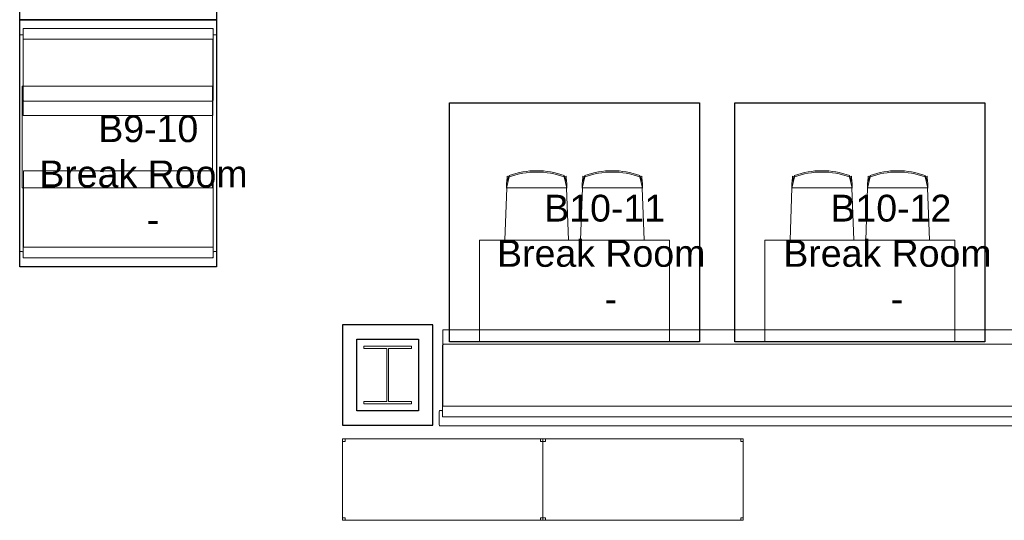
# Model space of a CAD drawing. Header units: inches. Extents: x -1 to 4727, y -3 to 1727.
# Tile 138 of 163: x 3154 to 3444, y 1419 to 1567. Entities that reach past the tile are written whole.
import ezdxf

# ---------------------------------------------------------------- set-up
doc = ezdxf.new("R2010")
doc.units = ezdxf.units.IN
doc.header["$LTSCALE"] = 42
doc.header["$MEASUREMENT"] = 0
doc.layers.get('0').update_dxf_attribs({"linetype": 'CONTINUOUS'})
for name, color, linetype in [('I-FURN', 8, 'CONTINUOUS'), ('I-FURN-CHAR', 9, 'CONTINUOUS'), ('I-WALL', 8, 'CONTINUOUS'), ('Room Names & IDs', 7, 'CONTINUOUS'), ('S-COLS', 7, 'CONTINUOUS'), ('triLabelLayer', 7, 'CONTINUOUS'), ('triSpaceLayer', 7, 'CONTINUOUS')]:
    doc.layers.add(name, color=color, linetype=linetype)
doc.styles.add('PDF Helvetica', font='Helvetica.ttf')
doc.styles.get("Standard").update_dxf_attribs({"font": 'romans.shx'})

# ---------------------------------------------------------------- blocks, each defined once
blk = doc.blocks.new('Chair - Armless 02 - blue-1571798-FURNITURE PLAN - FLOOR 09 - EAST')
at = {"lineweight": 9}
for p, q in [((-9.36, 6.45), (-8.83, -8.89)), ((8.83, -8.89), (9.36, 6.45)), ((-8.07, -12.15), (-8.86, -8.8)), ((-8.86, -10.37), (-8.86, -8.8)), ((-8.86, -10.37), (-8.07, -12.57)), ((8.83, -8.89), (-8.83, -8.89)), ((-8.71, -12.33), (-8.77, -10.63)), ((8.07, -12.15), (8.86, -8.8)), ((8.07, -12.57), (8.86, -10.37)), ((8.77, -10.63), (8.71, -12.33)), ((8.86, -8.8), (8.86, -10.37)), ((-8.16, -12.31), (-8.71, -12.33)), ((-8.07, -12.15), (-8.07, -12.57)), ((8.07, -12.57), (8.07, -12.15)), ((8.16, -12.31), (8.71, -12.33))]:
    blk.add_line(p, q, dxfattribs=at)
for radius, start, end in [(23.23, 249.6681, 290.3319), (23.62, 250.0216, 289.9784)]:
    blk.add_arc((0, 9.64), radius, start, end, dxfattribs=at)
blk = doc.blocks.new('Chair - Armless 02 - blue-1461891-FURNITURE PLAN - FLOOR 09 - EAST')
at = {"lineweight": 9}
for p, q in [((-8.07, 12.57), (-8.86, 10.37)), ((-8.86, 8.8), (-8.07, 12.15)), ((-8.77, 10.63), (-8.71, 12.33)), ((-8.71, 12.33), (-8.16, 12.31)), ((-8.07, 12.57), (-8.07, 12.15)), ((8.86, 10.37), (8.07, 12.57)), ((8.07, 12.15), (8.07, 12.57)), ((8.86, 8.8), (8.07, 12.15)), ((8.71, 12.33), (8.16, 12.31)), ((8.71, 12.33), (8.77, 10.63)), ((-8.83, 8.89), (-9.36, -6.45)), ((-8.86, 8.8), (-8.86, 10.37)), ((-8.83, 8.89), (8.83, 8.89)), ((9.36, -6.45), (8.83, 8.89)), ((8.86, 10.37), (8.86, 8.8))]:
    blk.add_line(p, q, dxfattribs=at)
for radius, start, end in [(23.62, 70.0216, 109.9784), (23.23, 69.6681, 110.3319)]:
    blk.add_arc((0, -9.64), radius, start, end, dxfattribs=at)
blk = doc.blocks.new('Banquette - Single - Upholstered Only-28in - 4_-10_ Banquette-5308336-FURNITURE PLAN - FLOOR 09 - EAST')
at = {"lineweight": 9}
for p, q in [((-29, 23.75), (-29, 19.75)), ((28.75, 24), (-28.75, 24)), ((-24, 24), (22, 24)), ((29, 19.75), (29, 23.75)), ((-28, 21.23), (-28, 18.34)), ((-28, 19.75), (-28, 21.11)), ((27.83, 21.36), (-27.87, 21.36)), ((-27.75, 21.36), (27.75, 21.36)), ((28, 18.36), (28, 21.2)), ((28, 21.11), (28, 19.75)), ((-28.75, 19.5), (-28.25, 19.5)), ((-27.88, 18.22), (27.85, 18.22)), ((-27.88, 18.22), (-27.88, -4.27)), ((28, -4.27), (28, 18.22)), ((28.25, 19.5), (28.75, 19.5)), ((-28, 0.57), (-28, 0.5)), ((-28, 0.5), (-28, 0.54)), ((-28, 0.37), (-28, 0.45)), ((-27.88, 0.21), (-27.88, -4.27)), ((28, 0.5), (28, 0.57)), ((28, 0.54), (28, 0.5)), ((28, -0.19), (28, 0.5)), ((28, 0.45), (28, 0.37)), ((-27.63, 0), (27.62, 0)), ((-27.88, -4.27), (28, -4.27)), ((-27.88, -4.27), (-27.75, -4.27))]:
    blk.add_line(p, q, dxfattribs=at)
at = {"lineweight": 9, "flags": 128}
for points in [[(-28, 18.3), (-28, 18.14), (-28, 17.98), (-28, 17.81), (-28, 17.64), (-28, 17.46), (-28, 17.28), (-28, 17.1), (-28, 16.92), (-28, 16.73), (-28, 16.55), (-28, 16.49)], [(28, 16.49), (28, 16.67), (28, 16.86), (28, 17.04), (28, 17.23), (28, 17.41), (28, 17.58), (28, 17.75), (28, 17.92), (28, 18.09), (28, 18.25), (28, 18.36)], [(-28, 16.49), (-28, 15.87), (-28, 15.24), (-28, 14.9)], [(-28, 14.9), (-28, 12.53), (-28, 10.17), (-28, 7.79), (-28, 5.42), (-28, 3.99)], [(28, 14.9), (28, 15.52), (28, 16.14), (28, 16.49)], [(28, 3.99), (28, 6.35), (28, 8.72), (28, 11.1), (28, 13.46), (28, 14.9)], [(-28, 3.99), (-28, 3.42), (-28, 2.86), (-28, 2.31), (-28, 1.75), (-28, 1.21), (-28, 0.67), (-28, 0.58)], [(28, 0.58), (28, 1.12), (28, 1.67), (28, 2.22), (28, 2.78), (28, 3.34), (28, 3.9), (28, 3.99)], [(-28, 0.58), (-28, 0.58), (-28, 0.57), (-28, 0.56), (-28, 0.55), (-28, 0.54), (-28, 0.53), (-28, 0.52), (-28, 0.51), (-28, 0.51), (-28, 0.5), (-28, 0.49), (-28, 0.48), (-28, 0.48), (-28, 0.47), (-28, 0.47), (-28, 0.46), (-28, 0.45), (-28, 0.45), (-28, 0.44), (-28, 0.44), (-28, 0.44), (-28, 0.43), (-28, 0.43), (-28, 0.43), (-28, 0.42), (-28, 0.42), (-28, 0.42)], [(-28, 0.45), (-28, 0.45), (-28, 0.45), (-28, 0.45), (-28, 0.46), (-28, 0.46), (-28, 0.46), (-28, 0.47), (-28, 0.47), (-28, 0.48), (-28, 0.48), (-28, 0.49), (-28, 0.5)], [(-28, 0.42), (-28, 0.4), (-28, 0.39), (-28, 0.38), (-28, 0.38), (-28, 0.37)], [(-27.63, 0), (-27.64, 0), (-27.65, 0), (-27.67, 0), (-27.68, 0), (-27.7, 0.01), (-27.71, 0.01), (-27.73, 0.01), (-27.74, 0.02), (-27.76, 0.02), (-27.77, 0.03), (-27.78, 0.04), (-27.8, 0.04), (-27.81, 0.05), (-27.82, 0.06), (-27.84, 0.07), (-27.85, 0.07), (-27.86, 0.08), (-27.87, 0.09), (-27.88, 0.1), (-27.89, 0.11), (-27.9, 0.12), (-27.91, 0.14), (-27.92, 0.15), (-27.93, 0.16), (-27.94, 0.17), (-27.95, 0.19), (-27.96, 0.2), (-27.96, 0.21), (-27.97, 0.23), (-27.97, 0.24), (-27.98, 0.25), (-27.98, 0.27), (-27.99, 0.28), (-27.99, 0.3), (-27.99, 0.31), (-28, 0.33), (-28, 0.34), (-28, 0.36), (-28, 0.37), (-28, 0.37)], [(28, 0.37), (28, 0.36), (28, 0.35), (28, 0.33), (28, 0.32), (27.99, 0.3), (27.99, 0.29), (27.99, 0.27), (27.98, 0.26), (27.98, 0.24), (27.97, 0.23), (27.96, 0.22), (27.96, 0.2), (27.95, 0.19), (27.94, 0.18), (27.93, 0.16), (27.93, 0.15), (27.92, 0.14), (27.91, 0.13), (27.9, 0.12), (27.89, 0.11), (27.88, 0.1), (27.86, 0.09), (27.85, 0.08), (27.84, 0.07), (27.83, 0.06), (27.81, 0.05), (27.8, 0.04), (27.79, 0.04), (27.77, 0.03), (27.76, 0.03), (27.75, 0.02), (27.73, 0.02), (27.72, 0.01), (27.7, 0.01), (27.69, 0.01), (27.67, 0), (27.66, 0), (27.64, 0), (27.63, 0), (27.62, 0)], [(28, 0.42), (28, 0.42), (28, 0.42), (28, 0.43), (28, 0.43), (28, 0.43), (28, 0.44), (28, 0.44), (28, 0.45), (28, 0.45), (28, 0.46), (28, 0.46), (28, 0.47), (28, 0.47), (28, 0.48), (28, 0.49), (28, 0.49), (28, 0.5), (28, 0.51), (28, 0.52), (28, 0.53), (28, 0.53), (28, 0.54), (28, 0.55), (28, 0.56), (28, 0.57), (28, 0.58), (28, 0.58)], [(28, 0.5), (28, 0.49), (28, 0.49), (28, 0.48), (28, 0.47), (28, 0.47), (28, 0.46), (28, 0.46), (28, 0.46), (28, 0.45), (28, 0.45), (28, 0.45), (28, 0.45), (28, 0.45)], [(28, 0.37), (28, 0.38), (28, 0.38), (28, 0.4), (28, 0.41), (28, 0.42)]]:
    blk.add_lwpolyline(points, dxfattribs=at)
at = {"lineweight": 9}
for centre, radius, start, end in [((-28.75, 23.75), 0.25, 90, 180), ((28.75, 23.75), 0.25, 0, 90), ((-27.75, 21.11), 0.25, 90, 180), ((-27.87, 21.23), 0.13, 90, 180), ((27.75, 21.11), 0.25, 0, 90), ((27.83, 21.2), 0.168, 360, 90), ((-28.75, 19.75), 0.25, 180, 270), ((-28.25, 19.75), 0.25, 270, 0), ((-27.88, 18.34), 0.12, 180, 270), ((27.85, 18.36), 0.145, 270, 0), ((28.25, 19.75), 0.25, 180, 270), ((28.75, 19.75), 0.25, 270, 360)]:
    blk.add_arc(centre, radius, start, end, dxfattribs=at)
blk = doc.blocks.new('Banquette - Single - Upholstered Only-28in - 4_-10_ Banquette-V262-FURNITURE PLAN - FLOOR 09 - EAST')
at = {"lineweight": 9}
for p, q in [((-27.88, 4.27), (28, 4.27)), ((-27.88, -18.22), (-27.88, 4.27)), ((28, 4.27), (27.75, 4.27)), ((28, 4.27), (28, -18.22)), ((28, -0.5), (28, 4.27)), ((28, -0.37), (28, -0.45)), ((28, -0.5), (28, -0.54)), ((28, -0.57), (28, -0.5)), ((-29, -23.75), (-29, -19.75)), ((-28.75, -19.5), (-28.25, -19.5)), ((-28, -21.23), (-28, -18.34)), ((-28, -19.75), (-28, -21.11)), ((-27.88, -18.22), (27.85, -18.22)), ((28, -18.36), (28, -21.2)), ((28, -21.11), (28, -19.75)), ((28.25, -19.5), (28.75, -19.5)), ((29, -19.75), (29, -23.75)), ((27.83, -21.36), (-27.87, -21.36)), ((-27.75, -21.36), (27.75, -21.36)), ((28.75, -24), (-28.75, -24)), ((-24, -24), (22, -24))]:
    blk.add_line(p, q, dxfattribs=at)
at = {"lineweight": 9, "flags": 128}
for points in [[(-28, -0.75), (-28, -1.12), (-28, -1.67), (-28, -2.22), (-28, -2.78), (-28, -3.34), (-28, -3.9), (-28, -3.99)], [(27.76, -0.02), (27.77, -0.03), (27.78, -0.04), (27.8, -0.04), (27.81, -0.05), (27.82, -0.06), (27.84, -0.07), (27.85, -0.07), (27.86, -0.08), (27.87, -0.09), (27.88, -0.1), (27.89, -0.11), (27.9, -0.12), (27.91, -0.14), (27.92, -0.15), (27.93, -0.16), (27.94, -0.17), (27.95, -0.19), (27.96, -0.2), (27.96, -0.21), (27.97, -0.23), (27.97, -0.24), (27.98, -0.25), (27.98, -0.27), (27.99, -0.28), (27.99, -0.3), (27.99, -0.31), (28, -0.33), (28, -0.34), (28, -0.36), (28, -0.37), (28, -0.37)], [(28, -0.42), (28, -0.4), (28, -0.39), (28, -0.38), (28, -0.38), (28, -0.37)], [(28, -0.58), (28, -0.58), (28, -0.57), (28, -0.56), (28, -0.55), (28, -0.54), (28, -0.53), (28, -0.52), (28, -0.51), (28, -0.51), (28, -0.5), (28, -0.49), (28, -0.48), (28, -0.48), (28, -0.47), (28, -0.47), (28, -0.46), (28, -0.45), (28, -0.45), (28, -0.44), (28, -0.44), (28, -0.44), (28, -0.43), (28, -0.43), (28, -0.43), (28, -0.42), (28, -0.42), (28, -0.42)], [(28, -0.45), (28, -0.45), (28, -0.45), (28, -0.45), (28, -0.46), (28, -0.46), (28, -0.46), (28, -0.47), (28, -0.47), (28, -0.48), (28, -0.48), (28, -0.49), (28, -0.5)], [(28, -3.99), (28, -3.42), (28, -2.86), (28, -2.31), (28, -1.75), (28, -1.21), (28, -0.67), (28, -0.58)], [(-28, -3.99), (-28, -6.35), (-28, -8.72), (-28, -11.1), (-28, -13.46), (-28, -14.9)], [(28, -14.9), (28, -12.53), (28, -10.17), (28, -7.79), (28, -5.42), (28, -3.99)], [(-28, -14.9), (-28, -15.52), (-28, -16.14), (-28, -16.49)], [(-28, -16.49), (-28, -16.67), (-28, -16.86), (-28, -17.04), (-28, -17.23), (-28, -17.41), (-28, -17.58), (-28, -17.75), (-28, -17.92), (-28, -18.09), (-28, -18.25), (-28, -18.34)], [(28, -16.49), (28, -15.87), (28, -15.24), (28, -14.9)], [(28, -18.36), (28, -18.3), (28, -18.14), (28, -17.98), (28, -17.81), (28, -17.64), (28, -17.46), (28, -17.28), (28, -17.1), (28, -16.92), (28, -16.73), (28, -16.55), (28, -16.49)]]:
    blk.add_lwpolyline(points, dxfattribs=at)
at = {"lineweight": 9}
for centre, radius, start, end in [((-28.75, -19.75), 0.25, 90, 180), ((-28.25, -19.75), 0.25, 360, 90), ((-27.88, -18.34), 0.12, 90, 180), ((27.85, -18.36), 0.145, 360, 90), ((28.25, -19.75), 0.25, 90, 180), ((28.75, -19.75), 0.25, 0, 90), ((-27.75, -21.11), 0.25, 180, 270), ((-27.87, -21.23), 0.13, 180, 270), ((27.75, -21.11), 0.25, 270, 360), ((27.83, -21.2), 0.168, 270, 0), ((-28.75, -23.75), 0.25, 180, 270), ((28.75, -23.75), 0.25, 270, 360)]:
    blk.add_arc(centre, radius, start, end, dxfattribs=at)
blk = doc.blocks.new('Furniture - Table - Cafe - WCI - Regency_Bistro booth table - CAFE TABLE - 56x30 DINING-HGT 2-4634879-FURNITURE PLAN - FLOOR 09 - EAST')
at = {"lineweight": 9}
for p, q in [((-25.13, 15), (30.87, 15)), ((-25.13, -15), (-25.13, 15)), ((30.87, 15), (-25.13, 15)), ((-25.13, 15), (-25.13, -15)), ((30.87, 15), (30.87, -15)), ((30.87, -15), (30.87, 15)), ((30.87, -15), (-25.13, -15)), ((-25.13, -15), (30.87, -15))]:
    blk.add_line(p, q, dxfattribs=at)
blk = doc.blocks.new('Furniture - Table - Cafe - WCI - Regency_Bistro booth table - 58_ W-4973129-FURNITURE PLAN - FLOOR 09 - EAST')
at = {"lineweight": 9}
for p, q in [((-25.13, 15), (30.87, 15)), ((-25.13, -15), (-25.13, 15)), ((30.87, 15), (-25.13, 15)), ((-25.13, 15), (-25.13, -15)), ((30.87, 15), (30.87, -15)), ((30.87, -15), (30.87, 15)), ((30.87, -15), (-25.13, -15)), ((-25.13, -15), (30.87, -15))]:
    blk.add_line(p, q, dxfattribs=at)
blk = doc.blocks.new('Furniture - Table - Cafe - WCI - Regency_Bistro booth table - 58_ W-4973118-FURNITURE PLAN - FLOOR 09 - EAST')
at = {"lineweight": 9}
for p, q in [((30.87, 15), (-25.13, 15)), ((-25.13, 15), (-25.13, -15)), ((30.87, 15), (-25.13, 15)), ((-25.13, 15), (-25.13, -15)), ((30.87, -15), (30.87, 15)), ((30.87, -15), (30.87, 15)), ((-25.13, -15), (30.87, -15)), ((-25.13, -15), (30.87, -15))]:
    blk.add_line(p, q, dxfattribs=at)
blk = doc.blocks.new('Banquette - Single - Upholstered Only-28in - 27_-6_-5322850-FURNITURE PLAN - FLOOR 09 - EAST')
at = {"lineweight": 9}
for p, q in [((-163.88, 4.27), (164, 4.27)), ((-163.88, -18.22), (-163.88, 4.27)), ((-153.14, 4.27), (-163.88, 4.27)), ((-163.88, 4.27), (-163.88, -0.21)), ((-69.14, 4.27), (-97.14, 4.27)), ((14.86, 4.27), (-13.14, 4.27)), ((163.63, 0), (-163.62, 0)), ((-164, -0.45), (-164, -0.37)), ((-164, -0.54), (-164, -0.5)), ((-164, -0.5), (-164, -0.57)), ((-165, -23.75), (-165, -19.75)), ((-164.75, -19.5), (-164.25, -19.5)), ((-164, -21.23), (-164, -18.34)), ((-164, -19.75), (-164, -21.11)), ((-163.88, -18.22), (163.85, -18.22)), ((163.83, -21.36), (-163.87, -21.36)), ((-163.75, -21.36), (163.75, -21.36)), ((164.75, -24), (-164.75, -24)), ((-160, -24), (158, -24))]:
    blk.add_line(p, q, dxfattribs=at)
at = {"lineweight": 9, "flags": 128}
for points in [[(-164, -0.37), (-164, -0.36), (-164, -0.35), (-164, -0.33), (-164, -0.32), (-163.99, -0.3), (-163.99, -0.29), (-163.99, -0.27), (-163.98, -0.26), (-163.98, -0.24), (-163.97, -0.23), (-163.96, -0.22), (-163.96, -0.2), (-163.95, -0.19), (-163.94, -0.18), (-163.93, -0.16), (-163.93, -0.15), (-163.92, -0.14), (-163.91, -0.13), (-163.9, -0.12), (-163.89, -0.11), (-163.88, -0.1), (-163.86, -0.09), (-163.85, -0.08), (-163.84, -0.07), (-163.83, -0.06), (-163.81, -0.05), (-163.8, -0.04), (-163.79, -0.04), (-163.77, -0.03), (-163.76, -0.03), (-163.75, -0.02), (-163.73, -0.02), (-163.72, -0.01), (-163.7, -0.01), (-163.69, -0.01), (-163.67, 0), (-163.66, 0), (-163.64, 0), (-163.63, 0), (-163.62, 0)], [(-164, -0.37), (-164, -0.38), (-164, -0.38), (-164, -0.4), (-164, -0.41), (-164, -0.42)], [(-164, -0.42), (-164, -0.42), (-164, -0.42), (-164, -0.43), (-164, -0.43), (-164, -0.43), (-164, -0.44), (-164, -0.44), (-164, -0.45), (-164, -0.45), (-164, -0.46), (-164, -0.46), (-164, -0.47), (-164, -0.47), (-164, -0.48), (-164, -0.49), (-164, -0.49), (-164, -0.5), (-164, -0.51), (-164, -0.52), (-164, -0.53), (-164, -0.53), (-164, -0.54), (-164, -0.55), (-164, -0.56), (-164, -0.57), (-164, -0.58), (-164, -0.58)], [(-164, -0.5), (-164, -0.49), (-164, -0.49), (-164, -0.48), (-164, -0.47), (-164, -0.47), (-164, -0.46), (-164, -0.46), (-164, -0.46), (-164, -0.45), (-164, -0.45), (-164, -0.45), (-164, -0.45), (-164, -0.45)], [(-164, -0.58), (-164, -1.12), (-164, -1.67), (-164, -2.22), (-164, -2.78), (-164, -3.34), (-164, -3.9), (-164, -3.99)], [(-164, -3.99), (-164, -6.35), (-164, -8.72), (-164, -11.1), (-164, -13.46), (-164, -14.9)], [(-164, -14.9), (-164, -15.52), (-164, -16.14), (-164, -16.49)], [(-164, -16.49), (-164, -16.67), (-164, -16.86), (-164, -17.04), (-164, -17.23), (-164, -17.41), (-164, -17.58), (-164, -17.75), (-164, -17.92), (-164, -18.09), (-164, -18.25), (-164, -18.34)]]:
    blk.add_lwpolyline(points, dxfattribs=at)
at = {"lineweight": 9}
for centre, radius, start, end in [((-164.75, -19.75), 0.25, 90, 180), ((-164.25, -19.75), 0.25, 360, 90), ((-163.88, -18.34), 0.12, 90, 180), ((-163.75, -21.11), 0.25, 180, 270), ((-163.87, -21.23), 0.13, 180, 270), ((-164.75, -23.75), 0.25, 180, 270)]:
    blk.add_arc(centre, radius, start, end, dxfattribs=at)
blk = doc.blocks.new('Shelving - Open - placeholder trash-7200707-FURNITURE PLAN - FLOOR 09 - EAST')
at = {"lineweight": 9}
for p, q in [((-31.14, -24.87), (-31.14, -0.87)), ((27.86, -0.87), (-31.14, -0.87)), ((-31.14, -0.87), (-31.14, -24.87)), ((-31.14, -1.62), (-30.39, -1.62)), ((-30.39, -1.62), (-30.39, -0.87)), ((27.11, -0.87), (27.11, -1.62)), ((27.11, -1.62), (27.86, -1.62)), ((27.86, -0.87), (27.86, -24.87)), ((27.86, -24.87), (27.86, -0.87)), ((-30.39, -24.12), (-31.14, -24.12)), ((27.86, -24.87), (-31.14, -24.87)), ((-31.14, -24.87), (27.86, -24.87)), ((-30.39, -24.87), (-30.39, -24.12)), ((27.11, -24.12), (27.11, -24.87)), ((27.86, -24.12), (27.11, -24.12))]:
    blk.add_line(p, q, dxfattribs=at)
blk = doc.blocks.new('W-Wide Flange-Column - W14X100-2731370-FURNITURE PLAN - FLOOR 09 - EAST')
at = {"lineweight": 18}
for p, q in [((7, 8.5), (-7, 8.5)), ((-7, 8.5), (-7, 7.79)), ((-7, 7.79), (-0.22, 7.79)), ((-0.22, 7.79), (-0.22, -7.79)), ((0.22, -7.79), (0.22, 7.79)), ((0.22, 7.79), (7, 7.79)), ((7, 7.79), (7, 8.5)), ((-0.22, -7.79), (-7, -7.79)), ((-7, -7.79), (-7, -8.5)), ((-7, -8.5), (7, -8.5)), ((7, -7.79), (0.22, -7.79)), ((7, -8.5), (7, -7.79))]:
    blk.add_line(p, q, dxfattribs=at)
blk = doc.blocks.new('columns')
at = {"layer": 'S-COLS'}
blk.add_blockref('W-Wide Flange-Column - W14X100-2731370-FURNITURE PLAN - FLOOR 09 - EAST', (3729.63, 1042), dxfattribs=at)

msp = doc.modelspace()

# ---------------------------------------------------------------- linework, layer by layer
at = {"layer": 'I-WALL'}
for p, q in [((3248.69, 1476.81), (3248.69, 1447.19)), ((3275.31, 1476.81), (3248.69, 1476.81)), ((3275.31, 1447.19), (3275.31, 1476.81)), ((3252.94, 1451.44), (3252.94, 1472.56)), ((3252.94, 1472.56), (3271.06, 1472.56)), ((3271.06, 1472.56), (3271.06, 1451.44)), ((3271.06, 1451.44), (3252.94, 1451.44)), ((3248.69, 1447.19), (3275.31, 1447.19))]:
    msp.add_line(p, q, dxfattribs=at)
at = {"layer": 'triSpaceLayer'}
for points in [[(3153.62, 1644.94), (3211.62, 1644.94), (3211.62, 1566.75), (3153.62, 1566.75)], [(3153.62, 1566.75), (3211.62, 1566.75), (3211.62, 1493.94), (3153.62, 1493.94)], [(3280.17, 1542.2), (3353.83, 1542.2), (3353.83, 1471.81), (3280.17, 1471.81)], [(3364.17, 1542.2), (3437.83, 1542.2), (3437.83, 1471.81), (3364.17, 1471.81)]]:
    msp.add_lwpolyline(points, close=True, dxfattribs=at)

# ---------------------------------------------------------------- block references
at = {"layer": 'I-FURN', "rotation": 180}
for name, p in [('Banquette - Single - Upholstered Only-28in - 4_-10_ Banquette-5308336-FURNITURE PLAN - FLOOR 09 - EAST', (3182.62, 1590.75)), ('Furniture - Table - Cafe - WCI - Regency_Bistro booth table - 58_ W-4973129-FURNITURE PLAN - FLOOR 09 - EAST', (3319.87, 1486.81)), ('Shelving - Open - placeholder trash-7200707-FURNITURE PLAN - FLOOR 09 - EAST', (3276.55, 1418.32)), ('Shelving - Open - placeholder trash-7200707-FURNITURE PLAN - FLOOR 09 - EAST', (3335.55, 1418.32))]:
    msp.add_blockref(name, p, dxfattribs=at)
at = {"layer": 'I-FURN', "xscale": -1}
msp.add_blockref('Banquette - Single - Upholstered Only-28in - 4_-10_ Banquette-5308336-FURNITURE PLAN - FLOOR 09 - EAST', (3182.62, 1542.75), dxfattribs=at)
at = {"layer": 'I-FURN'}
for name, p in [('Furniture - Table - Cafe - WCI - Regency_Bistro booth table - CAFE TABLE - 56x30 DINING-HGT 2-4634879-FURNITURE PLAN - FLOOR 09 - EAST', (3179.51, 1532.19)), ('Furniture - Table - Cafe - WCI - Regency_Bistro booth table - CAFE TABLE - 56x30 DINING-HGT 2-4634879-FURNITURE PLAN - FLOOR 09 - EAST', (3179.51, 1532.19)), ('Banquette - Single - Upholstered Only-28in - 4_-10_ Banquette-V262-FURNITURE PLAN - FLOOR 09 - EAST', (3182.62, 1517.94)), ('Banquette - Single - Upholstered Only-28in - 4_-10_ Banquette-V262-FURNITURE PLAN - FLOOR 09 - EAST', (3182.62, 1517.94)), ('Furniture - Table - Cafe - WCI - Regency_Bistro booth table - 58_ W-4973118-FURNITURE PLAN - FLOOR 09 - EAST', (3398.13, 1486.81)), ('Banquette - Single - Upholstered Only-28in - 27_-6_-5322850-FURNITURE PLAN - FLOOR 09 - EAST', (3442.14, 1471.06))]:
    msp.add_blockref(name, p, dxfattribs=at)
at = {"layer": 'I-FURN-CHAR'}
for p in [(3305.86, 1508.26), (3389.86, 1508.26)]:
    msp.add_blockref('Chair - Armless 02 - blue-1461891-FURNITURE PLAN - FLOOR 09 - EAST', p, dxfattribs=at)
at = {"layer": 'I-FURN-CHAR', "rotation": 180}
for p in [(3328.14, 1508.26), (3412.14, 1508.26)]:
    msp.add_blockref('Chair - Armless 02 - blue-1571798-FURNITURE PLAN - FLOOR 09 - EAST', p, dxfattribs=at)
at = {"layer": 'S-COLS'}
msp.add_blockref('columns', (-467.63, 420), dxfattribs=at)

# ---------------------------------------------------------------- texts
at = {"layer": 'Room Names & IDs', "attachment_point": 4, "style": 'PDF Helvetica'}
for s, insert, char_height in [('B9-10', (3176.77, 1534.56), 7.902), ('Break Room', (3159.39, 1521.23), 7.902), ('B10-11', (3308.09, 1511.14), 7.902), ('B10-12', (3392.36, 1511.14), 7.902), ('-', (3191.05, 1507.9), 7.9), ('Break Room', (3294.2, 1497.81), 7.902), ('Break Room', (3378.48, 1497.81), 7.902), ('-', (3325.86, 1484.48), 7.9), ('-', (3410.14, 1484.48), 7.9)]:
    msp.add_mtext(s, dxfattribs=dict(at, insert=insert, char_height=char_height))
at = {"layer": 'triLabelLayer', "color": 7, "char_height": 10, "attachment_point": 5}
for insert in [(3182.62, 1530.35), (3317, 1507), (3401, 1507)]:
    msp.add_mtext('{\\fSansSerif;\\H0.01;}', dxfattribs=dict(at, insert=insert))

doc.saveas('drawing.dxf')
